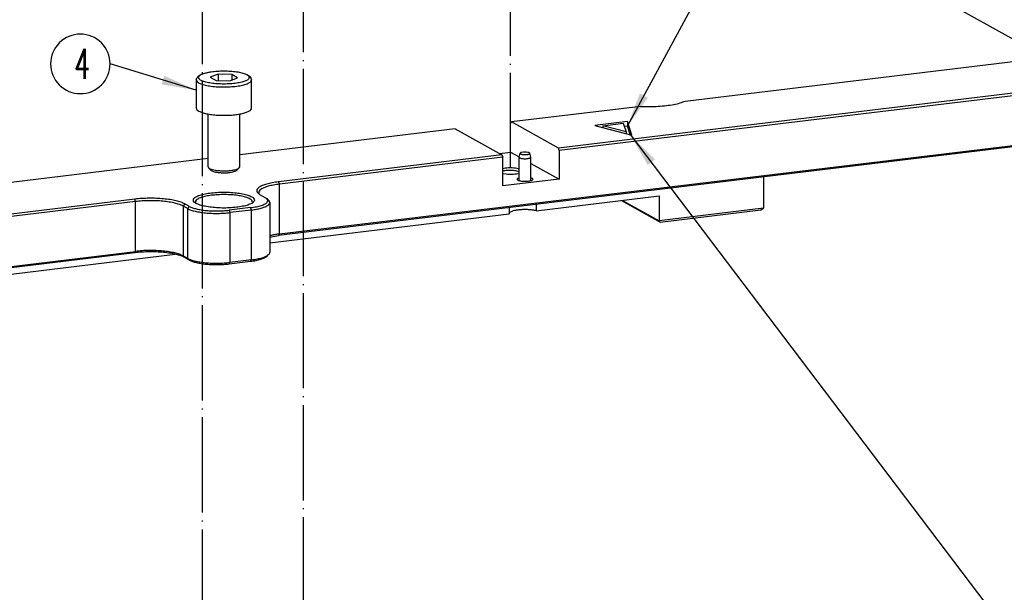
# Model space of a CAD drawing. Header units: inches. Extents: x -399 to 442, y -299 to 295.
# Tile 23 of 134: x -107 to -8, y 46 to 104. Entities that reach past the tile are written whole.
import ezdxf

# ---------------------------------------------------------------- set-up
doc = ezdxf.new("R2010")
doc.units = ezdxf.units.IN
doc.linetypes.add('DOT_CENTER', pattern=[14, 12, -1, 0, -1])
doc.layers.add('1', color=7, linetype='Continuous')
doc.styles.add('CONVERTER_13', font='txt.shx', dxfattribs={"width": 0.63})
doc.dimstyles.get("Standard").update_dxf_attribs({"dimtxt": 0.18, "dimasz": 0.18, "dimexe": 0.18, "dimexo": 0.0625, "dimgap": 0.09, "dimtad": 0, "dimtih": 1, "dimtoh": 1, "dimdec": 4, "dimzin": 0, "dimdsep": 46, "dimtxsty": 'Standard', "dimcen": 0.09, "dimadec": 0, "dimazin": 0, "dimtfac": 1, "dimtdec": 4, "dimtofl": 0, "dimtmove": 0, "dimatfit": 3, "dimfxl": 1, "dimtolj": 1, "dimtzin": 0, "dimarcsym": 0})

# ---------------------------------------------------------------- blocks, each defined once
blk = doc.blocks.new('0515-0488_5__64', base_point=(-111.53, 110.77))
at = {"color": 7, "linetype": 'Continuous'}
for p, q in [((-111.36, 122.8), (-111.26, 122.97)), ((-111.26, 122.97), (-111.16, 123.04)), ((-111.16, 123.04), (-110.93, 123.16)), ((-110.93, 123.16), (-110.75, 123.24)), ((-110.75, 123.24), (-110.62, 123.3)), ((-110.62, 123.3), (-109.69, 123.51)), ((-108.76, 123.2), (-109.75, 122.84)), ((-109.69, 123.51), (-108.55, 123.62)), ((-107.03, 123.17), (-108.76, 123.2)), ((-108.76, 123.2), (-108.76, 122.43)), ((-108.55, 123.62), (-107.34, 123.61)), ((-107.34, 123.61), (-106.23, 123.49)), ((-106.3, 122.76), (-107.03, 123.17)), ((-107.03, 123.17), (-107.03, 122.49)), ((-106.23, 123.49), (-105.33, 123.27)), ((-105.33, 123.27), (-105.12, 123.16)), ((-105.12, 123.16), (-104.73, 122.91)), ((-104.73, 122.91), (-104.62, 122.7)), ((-111.53, 122.51), (-111.46, 122.63)), ((-111.53, 122.51), (-111.53, 118.93)), ((-111.46, 122.63), (-111.43, 122.7)), ((-111.43, 122.7), (-111.36, 122.8)), ((-109.75, 122.84), (-109.02, 122.43)), ((-109.02, 122.43), (-107.3, 122.39)), ((-107.3, 122.39), (-106.3, 122.76)), ((-104.62, 122.7), (-104.6, 122.6)), ((-104.6, 122.6), (-104.53, 122.51)), ((-104.53, 118.93), (-104.53, 122.51)), ((-110.03, 111.55), (-110.03, 118.21)), ((-106.03, 111.55), (-106.03, 118.21)), ((-109.95, 111.41), (-109.62, 111.09)), ((-106.1, 111.41), (-106.44, 111.09)), ((-106.1, 111.41), (-106.03, 111.55))]:
    blk.add_line(p, q, dxfattribs=at)
at = {"color": 1, "linetype": 'Continuous'}
for points, knots in [([(-104.83, 122.8), (-104.86, 122.88), (-104.93, 123.07), (-105.31, 123.24), (-105.8, 123.41), (-106.46, 123.53), (-107.22, 123.61), (-108.03, 123.64), (-108.84, 123.61), (-109.6, 123.53), (-110.25, 123.41), (-110.75, 123.24), (-111.1, 123.07), (-111.28, 122.8), (-111.1, 122.52), (-110.75, 122.35), (-110.25, 122.19), (-109.6, 122.07), (-108.84, 121.99), (-108.03, 121.96), (-107.22, 121.99), (-106.46, 122.07), (-105.8, 122.19), (-105.31, 122.35), (-104.93, 122.52), (-104.86, 122.72), (-104.83, 122.8)], [0, 0, 0, 0, 0.240498, 0.617454, 1.154144, 1.829828, 2.60603, 3.434731, 4.263433, 5.039635, 5.715319, 6.252009, 6.628965, 6.869463, 7.109961, 7.486917, 8.023607, 8.699291, 9.475493, 10.304194, 11.132896, 11.909098, 12.584782, 13.121472, 13.498428, 13.738926, 13.738926, 13.738926, 13.738926]), ([(-111.52, 122.45), (-111.47, 122.37), (-111.33, 122.16), (-110.9, 121.98), (-110.34, 121.81), (-109.61, 121.69), (-108.79, 121.61), (-107.91, 121.59), (-107.05, 121.63), (-106.25, 121.72), (-105.55, 121.85), (-105.03, 122.03), (-104.64, 122.22), (-104.56, 122.43), (-104.53, 122.51)], [0, 0, 0, 0, 0.285595, 0.727665, 1.334892, 2.081169, 2.924787, 3.815427, 4.698957, 5.521812, 6.235417, 6.801266, 7.199407, 7.45586, 7.45586, 7.45586, 7.45586])]:
    blk.add_open_spline(points, degree=3, knots=knots, dxfattribs=at)
at = {"color": 7, "linetype": 'Continuous'}
for points, knots in [([(-111.53, 122.51), (-111.53, 122.5), (-111.53, 122.48), (-111.52, 122.46), (-111.52, 122.45)], [0, 0, 0, 0, 0.03028318, 0.06103016, 0.06103016, 0.06103016, 0.06103016]), ([(-111.53, 118.93), (-111.5, 118.86), (-111.45, 118.69), (-111.14, 118.51), (-110.73, 118.35), (-110.18, 118.21), (-109.52, 118.11), (-108.79, 118.04), (-108.03, 118.02), (-107.26, 118.04), (-106.53, 118.11), (-105.88, 118.21), (-105.32, 118.35), (-104.91, 118.51), (-104.61, 118.69), (-104.55, 118.86), (-104.53, 118.93)], [0, 0, 0, 0, 0.219847, 0.54182, 0.992791, 1.565248, 2.237587, 2.980384, 3.759538, 4.538691, 5.281488, 5.953827, 6.526283, 6.977253, 7.299225, 7.519072, 7.519072, 7.519072, 7.519072]), ([(-110.03, 111.55), (-110.02, 111.52), (-110.01, 111.47), (-109.98, 111.43), (-109.95, 111.41)], [0, 0, 0, 0, 0.0723655, 0.1602327, 0.1602327, 0.1602327, 0.1602327]), ([(-109.95, 111.41), (-109.9, 111.37), (-109.76, 111.27), (-109.47, 111.18), (-109.12, 111.1), (-108.85, 111.07), (-108.71, 111.06)], [0, 0, 0, 0, 0.213034, 0.508653, 0.878259, 1.305022, 1.305022, 1.305022, 1.305022]), ([(-109.62, 111.09), (-109.57, 111.06), (-109.45, 110.98), (-109.22, 110.91), (-108.93, 110.84), (-108.71, 110.82), (-108.59, 110.81)], [0, 0, 0, 0, 0.175753, 0.419639, 0.724564, 1.076643, 1.076643, 1.076643, 1.076643]), ([(-108.71, 111.06), (-108.53, 111.05), (-108.17, 111.02), (-107.64, 111.03), (-107.13, 111.07), (-106.69, 111.15), (-106.34, 111.25), (-106.17, 111.36), (-106.1, 111.41)], [0, 0, 0, 0, 0.536404, 1.083191, 1.60216, 2.0577, 2.420659, 2.674261, 2.674261, 2.674261, 2.674261]), ([(-108.59, 110.81), (-108.44, 110.8), (-108.15, 110.77), (-107.71, 110.78), (-107.29, 110.82), (-106.93, 110.88), (-106.64, 110.96), (-106.5, 111.05), (-106.44, 111.09)], [0, 0, 0, 0, 0.442535, 0.893636, 1.321787, 1.697608, 1.997049, 2.206269, 2.206269, 2.206269, 2.206269])]:
    blk.add_open_spline(points, degree=3, knots=knots, dxfattribs=at)
blk = doc.blocks.new('dowel_pin_1_5x6_DIN6325_2', base_point=(-70.83, 109.8))
at = {"color": 7, "linetype": 'Continuous'}
for p, q in [((-70.82, 112.77), (-70.69, 113.25)), ((-70.51, 113.34), (-70.53, 113.34)), ((-70.26, 113.37), (-70.51, 113.34)), ((-70.09, 113.38), (-70.26, 113.37)), ((-69.93, 113.38), (-70.09, 113.38)), ((-69.71, 113.35), (-69.93, 113.38)), ((-69.66, 113.35), (-69.71, 113.35)), ((-69.33, 112.77), (-69.46, 113.25)), ((-70.83, 109.81), (-70.83, 112.76)), ((-69.33, 109.8), (-69.33, 112.76))]:
    blk.add_line(p, q, dxfattribs=at)
for points, knots in [([(-70.53, 113.34), (-70.57, 113.33), (-70.63, 113.32), (-70.68, 113.27), (-70.69, 113.25)], [0, 0, 0, 0, 0.1203528, 0.1914394, 0.1914394, 0.1914394, 0.1914394]), ([(-70.69, 113.25), (-70.69, 113.23), (-70.68, 113.19), (-70.61, 113.15), (-70.51, 113.12), (-70.37, 113.09), (-70.22, 113.08), (-70.11, 113.08), (-70.05, 113.08)], [0, 0, 0, 0, 0.0461792, 0.1187981, 0.2269491, 0.3663232, 0.5278193, 0.6999115, 0.6999115, 0.6999115, 0.6999115]), ([(-70.05, 113.08), (-69.99, 113.08), (-69.89, 113.08), (-69.75, 113.1), (-69.62, 113.12), (-69.53, 113.16), (-69.47, 113.19), (-69.46, 113.23), (-69.46, 113.25)], [0, 0, 0, 0, 0.1615713, 0.3107885, 0.4381763, 0.5364934, 0.6028398, 0.6463726, 0.6463726, 0.6463726, 0.6463726]), ([(-69.46, 113.25), (-69.47, 113.26), (-69.48, 113.28), (-69.52, 113.31), (-69.58, 113.33), (-69.63, 113.35), (-69.66, 113.35)], [0, 0, 0, 0, 0.0354931, 0.085001, 0.150749, 0.2320507, 0.2320507, 0.2320507, 0.2320507]), ([(-70.83, 112.76), (-70.82, 112.74), (-70.8, 112.69), (-70.71, 112.65), (-70.58, 112.61), (-70.42, 112.58), (-70.24, 112.56), (-70.11, 112.56), (-70.04, 112.56)], [0, 0, 0, 0, 0.0582339, 0.1506312, 0.282444, 0.4479885, 0.6371796, 0.8375994, 0.8375994, 0.8375994, 0.8375994]), ([(-70.04, 112.56), (-69.98, 112.56), (-69.86, 112.57), (-69.69, 112.59), (-69.54, 112.62), (-69.43, 112.65), (-69.35, 112.69), (-69.33, 112.74), (-69.33, 112.76)], [0, 0, 0, 0, 0.1877949, 0.3623943, 0.5136416, 0.633513, 0.7179057, 0.7724275, 0.7724275, 0.7724275, 0.7724275]), ([(-69.33, 112.76), (-69.33, 112.76), (-69.33, 112.76), (-69.33, 112.77), (-69.33, 112.77)], [0, 0, 0, 0, 0.00698984, 0.0141036, 0.0141036, 0.0141036, 0.0141036])]:
    blk.add_open_spline(points, degree=3, knots=knots, dxfattribs=at)
blk = doc.blocks.new('N2390-20310_plate__71', base_point=(-318.01, 84.09))
at = {"color": 7, "linetype": 'Continuous'}
for p, q in [((-4.41, 125.32), (-24.61, 136.53)), ((-49.89, 119.83), (-3.56, 125.42)), ((1.45, 122.03), (-65.86, 113.9)), ((1.56, 121.73), (-65.76, 113.6)), ((-55.47, 119.16), (-71.78, 117.19)), ((-71.89, 117), (-71.78, 117.19)), ((-71.89, 113.38), (-71.89, 117)), ((-65.86, 113.9), (-71.78, 117.19)), ((-57.18, 117.25), (-61.28, 116.76)), ((-61.28, 116.76), (-56.6, 115.54)), ((-60.25, 116.71), (-57.7, 117.02)), ((-57.34, 115.96), (-60.25, 116.71)), ((-60.25, 116.71), (-60.25, 116.49)), ((-57.7, 117.02), (-57.34, 115.96)), ((-57.18, 116.67), (-57.57, 116.62)), ((-57.18, 117.25), (-57.18, 116.67)), ((-56.6, 115.54), (-57.18, 117.25)), ((-56.82, 115.6), (-57.18, 116.67)), ((-78.89, 116.33), (-106.03, 113.05)), ((-101.04, 103.07), (1.56, 115.45)), ((-78.89, 116.33), (-72.98, 113.04)), ((-57.34, 115.96), (-57.34, 115.74)), ((1.45, 115.27), (-101.14, 102.88)), ((-72.98, 113.04), (-101.14, 109.65)), ((-73.28, 113.21), (-71.89, 113.38)), ((-72.98, 113.04), (-72.87, 112.74)), ((-71.89, 113.38), (-70.82, 112.79)), ((-65.76, 113.6), (-65.86, 113.9)), ((-65.76, 113.6), (-65.76, 109.98)), ((-110.03, 112.57), (-153.35, 107.34)), ((-72.87, 112.74), (-101.04, 109.35)), ((-72.87, 109.12), (-72.87, 112.74)), ((-69.33, 111.96), (-65.76, 109.98)), ((-72.57, 111.36), (-72.87, 111.3)), ((-72.86, 110.98), (-72.87, 110.98)), ((-72.87, 110.71), (-72.45, 110.64)), ((-70.83, 110.91), (-71.09, 111)), ((-70.83, 111.26), (-70.92, 111.29)), ((-70.83, 110.74), (-70.83, 110.75)), ((-65.76, 109.98), (-72.87, 109.12)), ((-70.83, 110.14), (-71.01, 110.06)), ((-69.17, 110.08), (-69.33, 110.14)), ((-40.01, 110.26), (-40.01, 106.32)), ((-103.63, 108.24), (-103.62, 108.2)), ((-103.44, 108.01), (-102.85, 107.68)), ((-119.27, 107.46), (-147.43, 104.06)), ((-119.16, 107.16), (-147.32, 103.76)), ((-112.36, 106.53), (-112.95, 106.86)), ((-111.6, 106.98), (-111.59, 106.97)), ((-104.47, 106.96), (-104.44, 107.04)), ((-102.85, 107.68), (-102.63, 107.53)), ((-102.63, 107.53), (-102.39, 107.31)), ((-102.35, 107.27), (-102.62, 107.47)), ((-102.28, 107.17), (-102.62, 107.47)), ((-102.39, 107.31), (-102.35, 107.27)), ((-102.35, 107.27), (-102.28, 107.17)), ((-102.25, 107.03), (-102.25, 100.75)), ((-68.67, 106), (-53.15, 107.87)), ((-68.67, 106.8), (-68.67, 106)), ((-57.93, 107.29), (-53.03, 104.57)), ((-57.8, 107.31), (-53.15, 104.73)), ((-53.15, 107.87), (-53.15, 104.73)), ((-112.59, 106.27), (-113.18, 106.59)), ((-104.66, 106.39), (-107.38, 106.07)), ((-104.55, 106.09), (-107.27, 105.77)), ((-102.25, 101.94), (-72.07, 105.59)), ((-72.07, 106.39), (-72.07, 105.59)), ((-72.07, 105.61), (-71.95, 105.8)), ((-40.01, 106.32), (-53.15, 104.73)), ((-53.03, 104.57), (-40.34, 106.11)), ((-40.34, 106.11), (-40.01, 106.32)), ((-53.03, 104.57), (-53.15, 104.73)), ((-102.25, 102.85), (-102, 102.91)), ((-102.25, 102.67), (-101.14, 102.88)), ((-119.27, 100.7), (-221.86, 88.31)), ((-221.76, 88.5), (-119.16, 100.88)), ((-150.24, 96.15), (-114.16, 100.51)), ((-112.59, 99.99), (-113.18, 100.32)), ((-112.95, 100.1), (-112.36, 99.77)), ((-107.38, 99.3), (-104.66, 99.63)), ((-104.55, 99.81), (-107.27, 99.49)), ((-102.63, 100.25), (-102.39, 100.48))]:
    blk.add_line(p, q, dxfattribs=at)
at = {"color": 1, "linetype": 'Continuous'}
for p, q in [((-101.14, 109.65), (-101.04, 109.35)), ((-101.04, 103.07), (-101.04, 109.35)), ((-119.16, 107.16), (-119.27, 107.46)), ((-119.16, 100.88), (-119.16, 107.16)), ((-112.95, 106.86), (-113.18, 106.59)), ((-113.18, 106.59), (-113.18, 100.32)), ((-112.59, 106.27), (-112.36, 106.53)), ((-112.59, 99.99), (-112.59, 106.27)), ((-107.38, 106.07), (-107.27, 105.77)), ((-107.27, 105.77), (-107.27, 99.49)), ((-104.55, 106.09), (-104.66, 106.39)), ((-104.55, 99.81), (-104.55, 106.09)), ((-101.04, 103.07), (-101.14, 102.88)), ((-119.27, 100.7), (-119.16, 100.88)), ((-113.18, 100.32), (-112.95, 100.1)), ((-112.59, 99.99), (-112.36, 99.77)), ((-107.38, 99.3), (-107.27, 99.49)), ((-104.66, 99.63), (-104.55, 99.81))]:
    blk.add_line(p, q, dxfattribs=at)
at = {"color": 7, "linetype": 'Continuous'}
for points, knots in [([(-55.47, 119.16), (-55.11, 119.14), (-54.38, 119.12), (-53.31, 119.16), (-52.28, 119.24), (-51.36, 119.39), (-50.56, 119.56), (-50.09, 119.75), (-49.89, 119.83)], [0, 0, 0, 0, 1.09222, 2.180593, 3.220986, 4.171849, 4.996756, 5.66756, 5.66756, 5.66756, 5.66756]), ([(-71.09, 111), (-71.18, 111.02), (-71.37, 111.06), (-71.67, 111.08), (-71.99, 111.09), (-72.3, 111.08), (-72.59, 111.05), (-72.77, 111), (-72.86, 110.98)], [0, 0, 0, 0, 0.271655, 0.579648, 0.904804, 1.226495, 1.524383, 1.780182, 1.780182, 1.780182, 1.780182]), ([(-70.92, 111.29), (-71.04, 111.32), (-71.3, 111.37), (-71.71, 111.39), (-72.14, 111.4), (-72.43, 111.37), (-72.57, 111.36)], [0, 0, 0, 0, 0.370208, 0.792088, 1.232274, 1.655451, 1.655451, 1.655451, 1.655451]), ([(-72.45, 110.64), (-72.3, 110.63), (-72.01, 110.61), (-71.59, 110.62), (-71.19, 110.66), (-70.94, 110.72), (-70.83, 110.74)], [0, 0, 0, 0, 0.431861, 0.870286, 1.280146, 1.629395, 1.629395, 1.629395, 1.629395]), ([(-101.14, 109.65), (-101.41, 109.61), (-101.91, 109.54), (-102.6, 109.38), (-103.16, 109.2), (-103.57, 108.99), (-103.84, 108.76), (-103.92, 108.46), (-103.73, 108.19), (-103.55, 108.08), (-103.44, 108.01)], [0, 0, 0, 0, 0.810635, 1.5224, 2.113487, 2.571082, 2.899632, 3.145572, 3.418046, 3.801604, 3.801604, 3.801604, 3.801604]), ([(-101.04, 109.35), (-101.29, 109.31), (-101.77, 109.25), (-102.42, 109.1), (-102.95, 108.92), (-103.33, 108.73), (-103.6, 108.51), (-103.62, 108.32), (-103.63, 108.24)], [0, 0, 0, 0, 0.76797, 1.442274, 2.002252, 2.435763, 2.747021, 2.980016, 2.980016, 2.980016, 2.980016]), ([(-71.01, 110.06), (-71.04, 110.04), (-71.08, 110.01), (-71.06, 109.91), (-70.97, 109.85), (-70.83, 109.8), (-70.64, 109.76), (-70.49, 109.74), (-70.42, 109.73)], [0, 0, 0, 0, 0.0868542, 0.1553089, 0.2568698, 0.4082666, 0.6060738, 0.8397224, 0.8397224, 0.8397224, 0.8397224]), ([(-70.42, 109.73), (-70.32, 109.72), (-70.13, 109.71), (-69.84, 109.72), (-69.58, 109.75), (-69.35, 109.79), (-69.19, 109.85), (-69.08, 109.91), (-69.07, 110.03), (-69.13, 110.06), (-69.17, 110.08)], [0, 0, 0, 0, 0.287908, 0.580193, 0.853433, 1.086266, 1.262264, 1.375335, 1.451304, 1.5622, 1.5622, 1.5622, 1.5622]), ([(-104.18, 107.34), (-104.21, 107.43), (-104.28, 107.64), (-104.67, 107.84), (-105.19, 108.03), (-105.88, 108.18), (-106.69, 108.29), (-107.57, 108.34), (-108.48, 108.34), (-109.37, 108.29), (-110.18, 108.18), (-110.86, 108.03), (-111.39, 107.84), (-111.75, 107.64), (-111.93, 107.34), (-111.75, 107.04), (-111.39, 106.85), (-110.86, 106.65), (-110.18, 106.51), (-109.37, 106.4), (-108.48, 106.34), (-107.57, 106.34), (-106.69, 106.4), (-105.88, 106.51), (-105.19, 106.65), (-104.67, 106.85), (-104.28, 107.04), (-104.21, 107.26), (-104.18, 107.34)], [0, 0, 0, 0, 0.263405, 0.661863, 1.224949, 1.937694, 2.767062, 3.670056, 4.598189, 5.501183, 6.330551, 7.043297, 7.606382, 8.00484, 8.268245, 8.53165, 8.930109, 9.493193, 10.205939, 11.035307, 11.938301, 12.866434, 13.769428, 14.598796, 15.311541, 15.874627, 16.273085, 16.53649, 16.53649, 16.53649, 16.53649]), ([(-104.44, 107.04), (-104.44, 107.12), (-104.45, 107.31), (-104.77, 107.51), (-105.19, 107.69), (-105.79, 107.84), (-106.5, 107.96), (-107.3, 108.02), (-108.14, 108.04), (-108.97, 108.01), (-109.75, 107.93), (-110.43, 107.81), (-110.99, 107.64), (-111.37, 107.46), (-111.65, 107.23), (-111.61, 107.06), (-111.6, 106.98)], [0, 0, 0, 0, 0.225733, 0.549278, 1.021399, 1.637135, 2.370889, 3.186376, 4.04116, 4.890041, 5.688229, 6.394535, 6.974921, 7.407734, 7.697194, 7.919494, 7.919494, 7.919494, 7.919494]), ([(-112.95, 106.86), (-113.11, 106.94), (-113.46, 107.1), (-114.09, 107.27), (-114.82, 107.41), (-115.65, 107.51), (-116.55, 107.57), (-117.46, 107.58), (-118.38, 107.55), (-118.97, 107.49), (-119.27, 107.46)], [0, 0, 0, 0, 0.517704, 1.164649, 1.923439, 2.769461, 3.673453, 4.603324, 5.525769, 6.407828, 6.407828, 6.407828, 6.407828]), ([(-113.18, 106.59), (-113.33, 106.66), (-113.66, 106.82), (-114.25, 106.98), (-114.95, 107.11), (-115.74, 107.21), (-116.58, 107.26), (-117.45, 107.27), (-118.32, 107.24), (-118.88, 107.19), (-119.16, 107.16)], [0, 0, 0, 0, 0.490457, 1.103352, 1.822205, 2.6237, 3.480113, 4.361043, 5.234939, 6.070574, 6.070574, 6.070574, 6.070574]), ([(-104.66, 106.39), (-104.41, 106.43), (-103.95, 106.49), (-103.34, 106.65), (-102.88, 106.83), (-102.57, 107.03), (-102.45, 107.33), (-102.57, 107.46), (-102.63, 107.53)], [0, 0, 0, 0, 0.755177, 1.394105, 1.890622, 2.237112, 2.473902, 2.735369, 2.735369, 2.735369, 2.735369]), ([(-104.55, 106.09), (-104.34, 106.12), (-103.93, 106.18), (-103.36, 106.31), (-102.9, 106.45), (-102.56, 106.62), (-102.31, 106.8), (-102.26, 106.96), (-102.25, 107.03)], [0, 0, 0, 0, 0.658721, 1.24094, 1.729958, 2.115315, 2.397925, 2.605155, 2.605155, 2.605155, 2.605155]), ([(-102.25, 107.03), (-102.25, 107.05), (-102.25, 107.1), (-102.27, 107.15), (-102.28, 107.17)], [0, 0, 0, 0, 0.0689933, 0.1419972, 0.1419972, 0.1419972, 0.1419972]), ([(-112.59, 106.27), (-112.46, 106.2), (-112.16, 106.06), (-111.64, 105.93), (-111.02, 105.81), (-110.32, 105.72), (-109.57, 105.67), (-108.79, 105.66), (-108.02, 105.69), (-107.52, 105.74), (-107.27, 105.77)], [0, 0, 0, 0, 0.435962, 0.980757, 1.619738, 2.332178, 3.093434, 3.876483, 4.653279, 5.396066, 5.396066, 5.396066, 5.396066]), ([(-112.36, 106.53), (-112.24, 106.48), (-111.96, 106.35), (-111.47, 106.22), (-110.89, 106.1), (-110.23, 106.03), (-109.53, 105.98), (-108.8, 105.97), (-108.08, 105.99), (-107.61, 106.04), (-107.38, 106.07)], [0, 0, 0, 0, 0.408714, 0.91946, 1.518504, 2.186416, 2.900094, 3.634203, 4.362449, 5.058812, 5.058812, 5.058812, 5.058812]), ([(-68.67, 106), (-68.8, 106.02), (-69.09, 106.09), (-69.54, 106.13), (-70.02, 106.15), (-70.51, 106.14), (-70.97, 106.1), (-71.37, 106.03), (-71.7, 105.94), (-71.88, 105.85), (-71.95, 105.8)], [0, 0, 0, 0, 0.403794, 0.865165, 1.358141, 1.854291, 2.324941, 2.743384, 3.087277, 3.342055, 3.342055, 3.342055, 3.342055]), ([(-101.04, 103.07), (-101.2, 103.05), (-101.52, 103), (-101.84, 102.94), (-102, 102.91)], [0, 0, 0, 0, 0.5049872, 0.9745405, 0.9745405, 0.9745405, 0.9745405]), ([(-112.95, 100.1), (-113.11, 100.18), (-113.46, 100.34), (-114.09, 100.5), (-114.82, 100.65), (-115.65, 100.75), (-116.55, 100.81), (-117.46, 100.82), (-118.38, 100.79), (-118.97, 100.73), (-119.27, 100.7)], [0, 0, 0, 0, 0.517704, 1.164649, 1.923439, 2.769461, 3.673453, 4.603324, 5.525769, 6.407828, 6.407828, 6.407828, 6.407828]), ([(-113.18, 100.32), (-113.33, 100.39), (-113.66, 100.54), (-114.25, 100.7), (-114.95, 100.83), (-115.74, 100.93), (-116.58, 100.98), (-117.45, 100.99), (-118.32, 100.97), (-118.88, 100.91), (-119.16, 100.88)], [0, 0, 0, 0, 0.490457, 1.103352, 1.822205, 2.6237, 3.480113, 4.361043, 5.234939, 6.070574, 6.070574, 6.070574, 6.070574]), ([(-102.39, 100.48), (-102.35, 100.52), (-102.27, 100.6), (-102.25, 100.7), (-102.25, 100.75)], [0, 0, 0, 0, 0.1757301, 0.3204582, 0.3204582, 0.3204582, 0.3204582]), ([(-112.59, 99.99), (-112.46, 99.93), (-112.16, 99.79), (-111.64, 99.65), (-111.02, 99.53), (-110.32, 99.44), (-109.57, 99.39), (-108.79, 99.38), (-108.02, 99.41), (-107.52, 99.46), (-107.27, 99.49)], [0, 0, 0, 0, 0.435962, 0.980757, 1.619738, 2.332178, 3.093434, 3.876483, 4.653279, 5.396066, 5.396066, 5.396066, 5.396066]), ([(-112.36, 99.77), (-112.24, 99.72), (-111.96, 99.58), (-111.47, 99.46), (-110.89, 99.34), (-110.23, 99.26), (-109.53, 99.22), (-108.8, 99.21), (-108.08, 99.23), (-107.61, 99.28), (-107.38, 99.3)], [0, 0, 0, 0, 0.408714, 0.91946, 1.518504, 2.186416, 2.900094, 3.634203, 4.362449, 5.058812, 5.058812, 5.058812, 5.058812]), ([(-104.66, 99.63), (-104.43, 99.66), (-104, 99.72), (-103.42, 99.87), (-102.96, 100.02), (-102.73, 100.18), (-102.63, 100.25)], [0, 0, 0, 0, 0.699416, 1.302289, 1.786952, 2.143446, 2.143446, 2.143446, 2.143446]), ([(-104.55, 99.81), (-104.31, 99.85), (-103.85, 99.91), (-103.23, 100.06), (-102.74, 100.23), (-102.5, 100.4), (-102.39, 100.48)], [0, 0, 0, 0, 0.746043, 1.389107, 1.906081, 2.286341, 2.286341, 2.286341, 2.286341])]:
    blk.add_open_spline(points, degree=3, knots=knots, dxfattribs=at)
blk = doc.blocks.new('N2390-20310__72', base_point=(-318.01, 84.09))
for name, p in [('N2390-20310_plate__71', (-318.01, 84.09)), ('dowel_pin_1_5x6_DIN6325_2', (-70.83, 109.8))]:
    blk.add_blockref(name, p)
blk = doc.blocks.new('N2390-60310__73', base_point=(-318.01, 84.09))
for name, p in [('N2390-20310__72', (-318.01, 84.09)), ('0515-0488_5__64', (-111.53, 110.77))]:
    blk.add_blockref(name, p)
blk = doc.blocks.new('0515-1946_4__74', base_point=(-100.92, 174.19))
at = {"layer": '1', "color": 1, "linetype": 'DOT_CENTER'}
blk.add_line((-98.02, 180.37), (-98.02, -67.77), dxfattribs=at)
blk = doc.blocks.new('0515-1946_3__75', base_point=(-113.66, 172.65))
at = {"layer": '1', "color": 1, "linetype": 'DOT_CENTER'}
blk.add_line((-110.76, 178.84), (-110.76, -69.31), dxfattribs=at)
blk = doc.blocks.new('0515-0773_4__77', base_point=(-74.61, 184.08))
at = {"color": 7, "linetype": 'Continuous'}
for p, q in [((-73.76, 193.51), (-72.96, 193.66)), ((-72.96, 193.66), (-72.02, 193.72)), ((-72.02, 193.72), (-71.07, 193.68)), ((-71.07, 193.68), (-70.22, 193.55)), ((-74.61, 192.81), (-74.55, 192.92)), ((-74.61, 190.2), (-74.61, 192.81)), ((-74.55, 192.92), (-74.53, 192.97)), ((-74.53, 192.97), (-74.45, 193.09)), ((-74.45, 193.09), (-74.34, 193.26)), ((-74.34, 193.26), (-74.27, 193.29)), ((-74.27, 193.29), (-74.12, 193.37)), ((-74.12, 193.37), (-73.9, 193.45)), ((-73.9, 193.45), (-73.76, 193.51)), ((-72.52, 193.44), (-73.35, 193.13)), ((-73.35, 193.13), (-72.74, 192.79)), ((-72.74, 192.79), (-71.3, 192.76)), ((-71.09, 193.4), (-72.52, 193.44)), ((-72.52, 193.44), (-72.52, 192.79)), ((-71.3, 192.76), (-70.48, 193.07)), ((-70.48, 193.07), (-71.09, 193.4)), ((-71.09, 193.4), (-71.09, 192.84)), ((-70.22, 193.55), (-69.68, 193.37)), ((-69.68, 193.37), (-69.59, 193.33)), ((-69.59, 193.33), (-69.27, 192.97)), ((-69.27, 192.97), (-69.22, 192.88)), ((-69.22, 192.88), (-69.21, 192.81)), ((-69.21, 190.2), (-69.21, 192.81)), ((-73.41, 184.65), (-73.41, 189.63)), ((-70.41, 184.65), (-70.41, 189.63)), ((-73.36, 184.54), (-73.12, 184.32)), ((-70.47, 184.54), (-70.71, 184.32)), ((-70.47, 184.54), (-70.41, 184.65))]:
    blk.add_line(p, q, dxfattribs=at)
at = {"color": 1, "linetype": 'Continuous'}
for points, knots in [([(-69.51, 193.1), (-69.54, 193.16), (-69.59, 193.3), (-69.88, 193.43), (-70.24, 193.56), (-70.74, 193.65), (-71.3, 193.71), (-71.91, 193.73), (-72.52, 193.71), (-73.09, 193.65), (-73.58, 193.56), (-73.96, 193.43), (-74.22, 193.3), (-74.35, 193.1), (-74.22, 192.89), (-73.96, 192.76), (-73.58, 192.64), (-73.09, 192.55), (-72.52, 192.49), (-71.91, 192.47), (-71.3, 192.49), (-70.74, 192.55), (-70.24, 192.64), (-69.88, 192.76), (-69.59, 192.89), (-69.54, 193.04), (-69.51, 193.1)], [0, 0, 0, 0, 0.180373, 0.463091, 0.865608, 1.372371, 1.954523, 2.576049, 3.197575, 3.779726, 4.286489, 4.689006, 4.971724, 5.152097, 5.332471, 5.615188, 6.017705, 6.524469, 7.10662, 7.728146, 8.349672, 8.931823, 9.438587, 9.841104, 10.123821, 10.304194, 10.304194, 10.304194, 10.304194]), ([(-74.61, 192.78), (-74.58, 192.71), (-74.48, 192.55), (-74.16, 192.41), (-73.73, 192.28), (-73.17, 192.18), (-72.53, 192.12), (-71.86, 192.1), (-71.18, 192.13), (-70.56, 192.2), (-70.02, 192.3), (-69.61, 192.44), (-69.3, 192.58), (-69.24, 192.74), (-69.21, 192.81)], [0, 0, 0, 0, 0.213731, 0.546909, 1.01016, 1.584136, 2.236524, 2.927906, 3.615649, 4.257409, 4.814678, 5.256812, 5.567707, 5.767296, 5.767296, 5.767296, 5.767296])]:
    blk.add_open_spline(points, degree=3, knots=knots, dxfattribs=at)
at = {"color": 7, "linetype": 'Continuous'}
for points, knots in [([(-74.61, 192.81), (-74.61, 192.8), (-74.61, 192.79), (-74.61, 192.78), (-74.61, 192.78)], [0, 0, 0, 0, 0.01525458, 0.03060972, 0.03060972, 0.03060972, 0.03060972]), ([(-74.61, 190.2), (-74.6, 190.15), (-74.56, 190.03), (-74.37, 189.9), (-74.1, 189.78), (-73.74, 189.68), (-73.31, 189.6), (-73, 189.56), (-72.84, 189.54)], [0, 0, 0, 0, 0.151922, 0.36544, 0.660273, 1.03488, 1.478801, 1.976648, 1.976648, 1.976648, 1.976648]), ([(-72.84, 189.54), (-72.63, 189.53), (-72.2, 189.5), (-71.57, 189.5), (-70.95, 189.54), (-70.39, 189.62), (-69.91, 189.72), (-69.56, 189.85), (-69.29, 189.99), (-69.23, 190.14), (-69.21, 190.2)], [0, 0, 0, 0, 0.630658, 1.277021, 1.904558, 2.480061, 2.974157, 3.364368, 3.640704, 3.823941, 3.823941, 3.823941, 3.823941]), ([(-73.41, 184.65), (-73.41, 184.63), (-73.4, 184.59), (-73.37, 184.56), (-73.36, 184.54)], [0, 0, 0, 0, 0.0542726, 0.1201714, 0.1201714, 0.1201714, 0.1201714]), ([(-73.36, 184.54), (-73.31, 184.51), (-73.21, 184.44), (-73, 184.37), (-72.73, 184.31), (-72.53, 184.29), (-72.43, 184.28)], [0, 0, 0, 0, 0.1597755, 0.3814896, 0.6586927, 0.9787634, 0.9787634, 0.9787634, 0.9787634]), ([(-73.12, 184.32), (-73.08, 184.29), (-72.99, 184.23), (-72.82, 184.18), (-72.59, 184.13), (-72.43, 184.11), (-72.34, 184.1)], [0, 0, 0, 0, 0.133146, 0.3179071, 0.5489087, 0.8156331, 0.8156331, 0.8156331, 0.8156331]), ([(-72.43, 184.28), (-72.29, 184.27), (-72.02, 184.25), (-71.62, 184.26), (-71.24, 184.29), (-70.91, 184.35), (-70.65, 184.42), (-70.52, 184.51), (-70.47, 184.54)], [0, 0, 0, 0, 0.402304, 0.812395, 1.201622, 1.543277, 1.815497, 2.005698, 2.005698, 2.005698, 2.005698]), ([(-72.34, 184.1), (-72.23, 184.09), (-72, 184.08), (-71.67, 184.08), (-71.35, 184.11), (-71.08, 184.16), (-70.86, 184.22), (-70.75, 184.29), (-70.71, 184.32)], [0, 0, 0, 0, 0.335256, 0.677001, 1.00136, 1.286073, 1.512923, 1.671423, 1.671423, 1.671423, 1.671423])]:
    blk.add_open_spline(points, degree=3, knots=knots, dxfattribs=at)
at = {"layer": '1', "color": 1, "linetype": 'DOT_CENTER'}
blk.add_line((-71.91, 111.39), (-71.91, 191.13), dxfattribs=at)
blk = doc.blocks.new('N2390-60301__125', base_point=(-230.23, 166.28))
for name, p in [('0515-0773_4__77', (-74.61, 184.08)), ('0515-1946_4__74', (-100.92, 174.19)), ('0515-1946_3__75', (-113.66, 172.65))]:
    blk.add_blockref(name, p)
blk = doc.blocks.new('N2494-90111__126', base_point=(-386.38, -319.12))
for name, p in [('N2390-60301__125', (-230.23, 166.28)), ('N2390-60310__73', (-318.01, 84.09))]:
    blk.add_blockref(name, p)
blk = doc.blocks.new('gen1', base_point=(-147.5, 38.75))
at = {"layer": '1', "color": 1}
blk.add_lwpolyline([(-126.12, 120.76), (-126.12, 120.76, 0.414214), (-122.37, 124.51), (-122.37, 124.51, 0.414214), (-126.12, 128.26), (-126.12, 128.26, 0.414214), (-129.87, 124.51), (-129.87, 124.51, 0.414214)], format="xyb", close=True, dxfattribs=at)
at = {"layer": '1', "color": 3}
for points in [[(-115.88, 121.92), (-115.54, 123.02), (-111.53, 121.19)], [(-55.6, 120.79), (-54.59, 120.24), (-57.18, 116.67)], [(-53.71, 112.46), (-54.63, 111.77), (-56.82, 115.6)]]:
    blk.add_solid(points, dxfattribs=at)
blk.add_blockref('N2494-90111__126', (-386.38, -319.12))
at = {"layer": '1', "color": 1, "style": 'CONVERTER_13', "width": 0.63}
blk.add_text('4', height=3.75, dxfattribs=at).set_placement((-126.91, 122.64))
at = {"layer": '1', "color": 3, "linetype": 'Continuous', "has_arrowhead": 0}
for points in [[(-57.18, 116.67), (1.28, 224.63)], [(-111.53, 121.19), (-122.37, 124.51)], [(-56.82, 115.6), (1.09, 39.2)]]:
    blk.add_leader(points, dimstyle='Standard', dxfattribs=at)

msp = doc.modelspace()

# ---------------------------------------------------------------- block references
at = {"xscale": 0.8, "yscale": 0.8, "zscale": 0.8}
msp.add_blockref('gen1', (-118, 31), dxfattribs=at)

doc.saveas('drawing.dxf')
